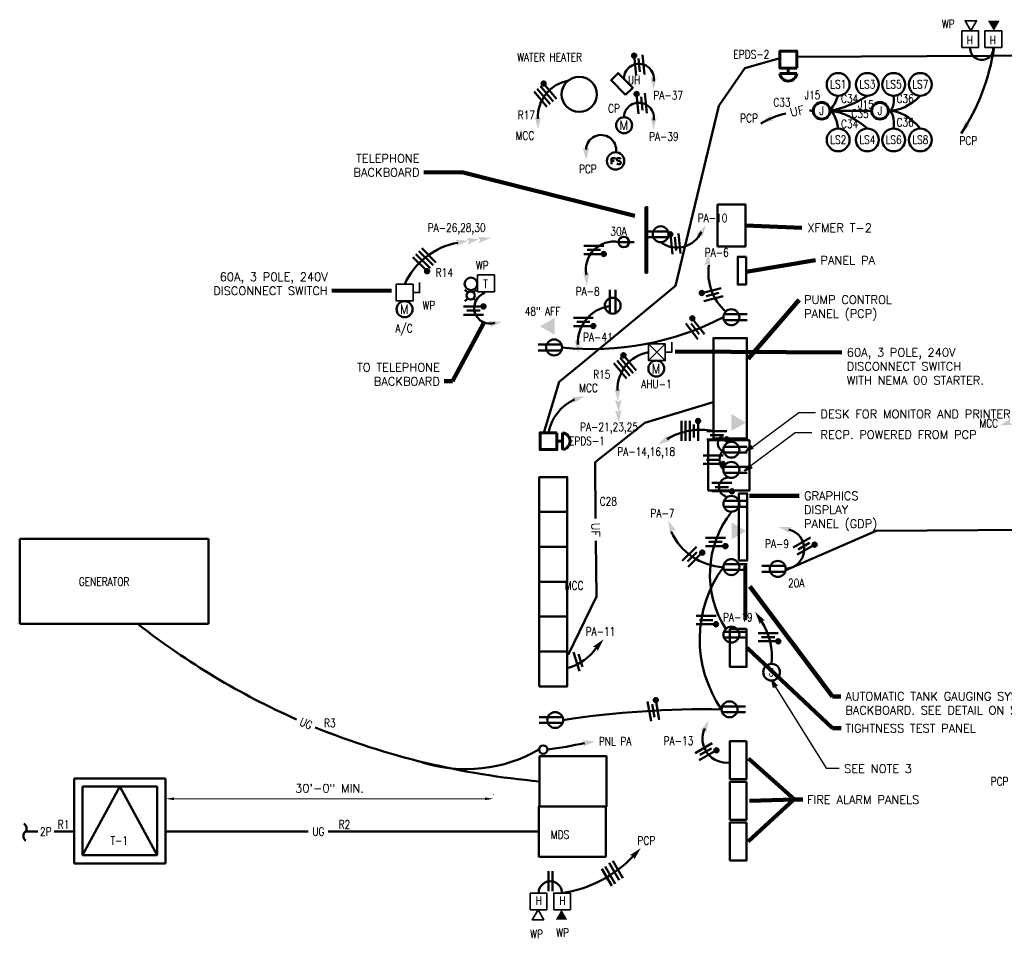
# Model space of a CAD drawing. Extents: x 209 to 1384, y 1929 to 2595.
# Tile 1 of 2: x 209 to 914, y 1937 to 2595. Entities that reach past the tile are written whole.
import ezdxf
from ezdxf.enums import TextEntityAlignment as Align

# ---------------------------------------------------------------- set-up
doc = ezdxf.new("R2010")
doc.units = 0
doc.header["$MEASUREMENT"] = 0
doc.layers.get('Defpoints').update_dxf_attribs({"lineweight": 18})
for name, color, linetype, lineweight in [('A-Door-Prht', 6, 'Continuous', 18), ('E-Anno-Dims', 33, 'Continuous', 25), ('E-Anno-Symb', 6, 'Continuous', 35), ('E-Anno-Text', 53, 'Continuous', 25), ('E-Emcs-Symb', 203, 'Continuous', 60), ('E-Powr-Circ', 83, 'Continuous', 50), ('E-Powr-Genr', 4, 'Continuous', 50), ('E-Powr-Jbox', 83, 'Continuous', 60), ('E-Powr-Motr', 4, 'Continuous', 50), ('E-Powr-Panl', 4, 'Continuous', 50), ('E-Powr-Swch', 163, 'Continuous', 50), ('E-Powr-Wall', 83, 'Continuous', 50), ('Level 14', 7, 'Continuous', 18), ('M-Fuel-Elec', 9, 'Continuous', 18), ('M-Fuel-Fttg', 8, 'Continuous', 18)]:
    doc.layers.add(name, color=color, linetype=linetype, lineweight=lineweight)
doc.layers.get('0').off()
doc.styles.add('NOTES', font='romans.shx')
doc.styles.add('Text', font='ARIAL.TTF', dxfattribs={"height": 0.125})
doc.dimstyles.new('EARCH', dxfattribs={"dimtxt": 0.125, "dimasz": 0.125, "dimexe": 0.0625, "dimexo": 0.0625, "dimgap": 0.0625, "dimtad": 1, "dimdec": 4, "dimzin": 3, "dimdsep": 46, "dimlunit": 4, "dimtxsty": 'NOTES', "dimcen": 0.09, "dimclrd": 256, "dimclre": 256, "dimadec": 0, "dimazin": 0, "dimtfac": 0.75, "dimtdec": 4, "dimtmove": 1, "dimatfit": 3, "dimfxl": 0, "dimfrac": 1, "dimtolj": 1, "dimtzin": 3, "dimlwd": 18, "dimlwe": 18, "dimarcsym": 0})

# ---------------------------------------------------------------- blocks, each defined once
blk = doc.blocks.new('ELP021')
for p, q in [((0.25, 0.25), (0, 0)), ((0, 0.25), (0.25, 0))]:
    blk.add_line(p, q)
at = {"flags": 128}
blk.add_lwpolyline([(0.25, 0.125), (0.347375, 0.125), (0.347375, 0.277875)], dxfattribs=at)
blk.add_3dface([(0, 0.25), (0.25, 0.25), (0.25, 0), (0, 0)])
blk = doc.blocks.new('ELP029')
blk.add_circle((0, 0), 0.119)
at = {"lineweight": 25, "style": 'NOTES', "width": 0.9}
blk.add_text('M', height=0.142, rotation=360, dxfattribs=at).set_placement((-0.004, 0), align=Align.MIDDLE_CENTER)
blk = doc.blocks.new('ELS001')
at = {"extrusion": (0, 0, -1)}
blk.add_solid([(0, 0), (-0.125, 0.2165), (0.125, 0.2165)], dxfattribs=at)
blk = doc.blocks.new('ELC019')
blk.add_solid([(-0.0275, -0.046625), (0.160375, -0.00125), (0, 0), (-0.027, 0.047125)])
blk = doc.blocks.new('ELC030')
blk.add_hatch(color=256).paths.add_polyline_path([(0.157, 0.149, 1), (0.094, 0.149, 1)], flags=16)
for p, q in [((-0.062, 0.149), (-0.063, -0.149)), ((0, 0.149), (0, -0.149)), ((0.063, 0.149), (0.062, -0.149)), ((0.125, 0.149), (0.125, -0.149))]:
    blk.add_line(p, q)
blk.add_circle((0.125, 0.149), 0.0312)
blk = doc.blocks.new('ELP002')
for p, q in [((-0.044, 0.341), (-0.044, 0)), ((0.044, 0), (0.044, 0.341))]:
    blk.add_line(p, q)
blk.add_circle((0, 0.237), 0.119)
blk = doc.blocks.new('ELC024')
blk.add_hatch(color=256).paths.add_polyline_path([(0.094, 0.149, 1), (0.031, 0.149, 1)], flags=16)
blk.add_hatch(color=256).paths.add_polyline_path([(0.094, 0.149, 1), (0.031, 0.149, 1)], flags=16)
blk.add_hatch(color=256).paths.add_polyline_path([(0.094, 0.149, 1), (0.031, 0.149, 1)], flags=16)
for p, q in [((-0.062, 0.149), (-0.062, -0.149)), ((0.062, 0.149), (0.062, -0.149)), ((0.062, 0.149), (0.062, -0.149)), ((0, 0.099), (0, -0.099))]:
    blk.add_line(p, q)
blk.add_circle((0.062, 0.149), 0.0312)
blk.add_circle((0.062, 0.149), 0.0312)
blk.add_circle((0.062, 0.149), 0.0312)
blk = doc.blocks.new('ELS013')
at = {"flags": 128}
blk.add_lwpolyline([(0.25, -0.008), (0.4, -0.095), (0.4, 0.078), (0.25, -0.008)], dxfattribs=at)
blk.add_3dface([(0, 0.125), (0.25, 0.125), (0.25, -0.125), (0, -0.125)])
blk = doc.blocks.new('ELC031')
for p, q in [((-0.062, 0.149), (-0.062, -0.149)), ((0, 0.149), (0, -0.149))]:
    blk.add_line(p, q)
blk = doc.blocks.new('HOMRUN')
blk.add_solid([(-0.0275, -0.046625), (0.160375, -0.00125), (0, 0), (-0.027, 0.047125)])
blk = doc.blocks.new('EPDS')
for p, q in [((-0.126, 0.336), (0.126, 0.336)), ((0, 0.336), (0, 0.252))]:
    blk.add_line(p, q)
blk.add_arc((0, 0.321125), 0.126875, 6.7329167, 173.2670722)
blk.add_3dface([(-0.126, 0.252), (0.126, 0.252), (0.126, 0), (-0.126, 0)])
blk = doc.blocks.new('DISCSW')
at = {"flags": 128}
blk.add_lwpolyline([(0.25, 0.125), (0.347125, 0.125), (0.347125, 0.27775)], dxfattribs=at)
blk.add_3dface([(0, 0.25), (0.25, 0.25), (0.25, 0), (0, 0)])
blk = doc.blocks.new('1PN')
for p, q in [((0, 0.149), (0, -0.149)), ((0.062, 0.099), (0.062, -0.099))]:
    blk.add_line(p, q)
blk = doc.blocks.new('3PNG')
blk.add_hatch(color=256).paths.add_polyline_path([(0.156, 0.149, 1), (0.094, 0.149, 1)], flags=16)
for p, q in [((-0.125, 0.149), (-0.125, -0.149)), ((-0.062, 0.149), (-0.062, -0.149)), ((0, 0.149), (0, -0.149)), ((0.125, 0.149), (0.125, -0.149)), ((0.062, 0.099), (0.062, -0.099))]:
    blk.add_line(p, q)
blk.add_circle((0.125, 0.149), 0.0312)
blk = doc.blocks.new('UP')
blk.add_circle((0, 0), 0.0625)
blk = doc.blocks.new('LINBRK')
blk.add_open_spline([(0.002, 0.126), (0.007, 0.12), (0.013, 0.113), (0.019, 0.107), (0.024, 0.101), (0.026, 0.095), (0.028, 0.088), (0.031, 0.078), (0.032, 0.069), (0.031, 0.06), (0.031, 0.05), (0.029, 0.041), (0.026, 0.031), (0.022, 0.022), (0.017, 0.015), (0.011, 0.008), (0.005, 0.002), (-0.003, -0.001), (-0.008, -0.006), (-0.013, -0.012), (-0.017, -0.017), (-0.022, -0.024), (-0.026, -0.031), (-0.029, -0.038), (-0.031, -0.046), (-0.033, -0.053), (-0.032, -0.061), (-0.031, -0.068), (-0.03, -0.078), (-0.028, -0.087), (-0.024, -0.095), (-0.022, -0.102), (-0.019, -0.107), (-0.014, -0.112), (-0.009, -0.116), (-0.004, -0.12), (0.001, -0.124)], degree=3, knots=[0, 0, 0, 0, 0.089269, 0.089269, 0.089269, 0.161818, 0.161818, 0.161818, 0.259527, 0.259527, 0.259527, 0.358521, 0.358521, 0.358521, 0.452813, 0.452813, 0.452813, 0.535276, 0.535276, 0.535276, 0.611361, 0.611361, 0.611361, 0.69267, 0.69267, 0.69267, 0.771416, 0.771416, 0.771416, 0.867223, 0.867223, 0.867223, 0.933937, 0.933937, 0.933937, 1, 1, 1, 1])
blk = doc.blocks.new('1PNG')
blk.add_hatch(color=256).paths.add_polyline_path([(0.09375, 0.14875, 1), (0.03125, 0.14875, 1)], flags=16)
for p, q in [((-0.0625, 0.14875), (-0.0625, -0.149125)), ((0.0625, 0.14875), (0.0625, -0.149125)), ((0, 0.099), (0, -0.099))]:
    blk.add_line(p, q)
blk.add_circle((0.0625, 0.14875), 0.03125)
blk = doc.blocks.new('SQUIG')
at = {"flags": 128}
blk.add_lwpolyline([(-1, 0), (0.12, 0, -0.989967), (0.13, -0.35, -0.272038), (-0.87, 0.21)], format="xyb", dxfattribs=at)
blk = doc.blocks.new('*D51')
at = {"layer": 'Defpoints'}
for p in [(313.37, 2036.41), (430.68, 2036.58), (548.1, 2036.58), (548.1, 2036.41)]:
    blk.add_point(p, dxfattribs=at)
at = {"layer": 'E-Anno-Dims', "lineweight": 18}
for p, q in [((313.37, 2039.41), (313.37, 2039.58)), ((548.1, 2039.41), (548.1, 2039.58)), ((319.37, 2036.58), (542.1, 2036.58))]:
    blk.add_line(p, q, dxfattribs=at)
blk.add_solid([(319.37, 2035.58), (313.37, 2036.58), (319.37, 2037.58)], dxfattribs=at)
at = {"layer": 'E-Anno-Dims', "lineweight": 18, "extrusion": (0, 0, -1)}
blk.add_solid([(-542.1, 2037.58), (-548.1, 2036.58), (-542.1, 2035.58)], dxfattribs=at)
at = {"layer": 'E-Anno-Dims', "linetype": 'Continuous', "lineweight": 18, "insert": (430.68, 2044.15), "char_height": 6, "attachment_point": 5, "style": 'Text'}
blk.add_mtext('\\Fromans.shx;30\'-0" MIN.', dxfattribs=at)
blk = doc.blocks.new('ELS050')
blk.add_3dface([(0.5665, -0.125), (0, -0.125), (0, 0.125), (0.5665, 0.125)])
at = {"lineweight": 25, "style": 'NOTES', "width": 0.9}
blk.add_attdef('TAG00', text='', height=0.1727, dxfattribs=at).set_placement((0, 0), align=Align.MIDDLE_CENTER)
blk = doc.blocks.new('JBOX')
blk.add_circle((0, 0), 0.125)
at = {"lineweight": 25, "style": 'NOTES', "width": 0.9}
blk.add_text('J', height=0.125, dxfattribs=at).set_placement((-0.001, 0), align=Align.MIDDLE_CENTER)
blk = doc.blocks.new('SARROW')
at = {"layer": 'E-Powr-Circ', "color": 6, "linetype": 'Continuous', "lineweight": 25, "flags": 128}
blk.add_lwpolyline([(0, 0), (-5.33, -1.43), (-5.31, 1.44), (0, 0), (-5.26, -1.31), (-5.21, 1.28), (-0.29, 0), (-5.13, -1.18), (-5.08, 1.1), (-0.6, 0.03), (-5, -1.03), (-4.94, 0.91), (-1.06, 0.02), (-4.86, -0.87), (-4.81, 0.66), (-1.61, 0.04), (-4.7, -0.74), (-4.7, 0.47), (-2.29, 0), (-4.54, -0.57), (-4.58, 0.28), (-2.89, -0.02), (-4.43, -0.41), (-4.48, 0.09), (-3.41, -0.04), (-4.32, -0.26), (-4.34, -0.05), (-3.96, -0.09)], dxfattribs=at)
blk = doc.blocks.new('DC')
at = {"layer": 'Level 14', "color": 5, "linetype": 'Continuous', "lineweight": 50}
blk.add_line((0, 0), (0, 11.2), dxfattribs=at)
blk.add_circle((0, 7.43), 3.76, dxfattribs=at)
blk = doc.blocks.new('*U55')
at = {"layer": 'E-Anno-Text', "insert": (3.48, -0.05), "char_height": 6, "attachment_point": 4, "line_spacing_factor": 0.610087, "style": 'NOTES'}
blk.add_mtext('RECP. POWERED FROM PCP', dxfattribs=at)
blk = doc.blocks.new('SARROW_1')
at = {"layer": 'E-Powr-Circ', "color": 6, "linetype": 'Continuous', "lineweight": 25, "flags": 128}
blk.add_lwpolyline([(0, 0), (-5.33, -1.43), (-5.31, 1.44), (0, 0), (-5.26, -1.31), (-5.21, 1.28), (-0.29, 0), (-5.13, -1.18), (-5.08, 1.1), (-0.6, 0.03), (-5, -1.03), (-4.94, 0.91), (-1.06, 0.02), (-4.86, -0.87), (-4.81, 0.66), (-1.61, 0.04), (-4.7, -0.74), (-4.7, 0.47), (-2.29, 0), (-4.54, -0.57), (-4.58, 0.28), (-2.89, -0.02), (-4.43, -0.41), (-4.48, 0.09), (-3.41, -0.04), (-4.32, -0.26), (-4.34, -0.05), (-3.96, -0.09)], dxfattribs=at)
blk = doc.blocks.new('*U57')
at = {"layer": 'E-Anno-Text', "insert": (3.5, -0.05), "char_height": 6, "attachment_point": 4, "line_spacing_factor": 0.610087, "style": 'NOTES'}
blk.add_mtext('DESK FOR MONITOR AND PRINTER', dxfattribs=at)

msp = doc.modelspace()

# ---------------------------------------------------------------- linework, layer by layer
at = {"layer": 'A-Door-Prht'}
msp.add_arc((631.58324, 2498.02138), 0.125, 270, 0, dxfattribs=at)
at = {"layer": 'E-Anno-Symb', "extrusion": (0, 0, -1)}
msp.add_solid([(-906.57585, 2586.79611), (-910.73985, 2593.99611), (-902.41785, 2593.99611)], dxfattribs=at)
at = {"layer": 'E-Anno-Symb'}
msp.add_solid([(596.85061, 1957.07343), (592.68661, 1949.87343), (601.00861, 1949.87343)], dxfattribs=at)
for points in [[(900.17385, 2574.79611), (900.17385, 2586.79611), (912.17985, 2586.79611), (912.17985, 2574.79611)], [(536.65582, 2411.96544), (548.75182, 2411.96544), (548.75182, 2399.86944), (536.65582, 2399.86944)], [(603.25261, 1969.07343), (603.25261, 1957.07343), (591.24661, 1957.07343), (591.24661, 1969.07343)]]:
    msp.add_3dface(points, dxfattribs=at)
at = {"layer": 'E-Powr-Circ'}
for p, q in [((789.27114, 2529.56487), (819.00957, 2529.56487)), ((621.30741, 2237.50283), (620.94567, 2277.75564)), ((822.18607, 2228.65144), (1011.50598, 2229.89657)), ((757.50695, 2200.45766), (822.18607, 2228.65144)), ((621.81154, 2181.40421), (621.45239, 2221.36934)), ((601.56224, 2139.63711), (621.81154, 2181.40421)), ((221.81776, 2013.06989), (212.79641, 2013.06989)), ((247.84386, 2013.06989), (233.38111, 2013.06989)), ((415.32379, 2013.06989), (313.63875, 2013.06989)), ((580.58122, 2013.06989), (429.80804, 2013.06989))]:
    msp.add_line(p, q, dxfattribs=at)
at = {"layer": 'E-Powr-Circ', "flags": 128}
for points in [[(1265.29977, 2555.41833), (1258.53209, 2565.3708), (1231.46137, 2570.54608), (765.2877, 2568.15749)], [(752.54854, 2566.96319), (728.26452, 2560.19551), (709.55387, 2533.1248), (678.50217, 2404.14079), (612.01967, 2349.20316), (595.11893, 2335.23727), (583.84268, 2298.10167)], [(620.94567, 2277.75564), (656.52481, 2306.06944), (705.43764, 2320.74329)]]:
    msp.add_lwpolyline(points, dxfattribs=at)
at = {"layer": 'E-Powr-Circ', "lineweight": 25, "flags": 128}
for points in [[(730.64689, 2286.33564), (766.87388, 2313.40636), (778.87388, 2313.40636)], [(728.0099, 2271.95011), (764.23689, 2299.02083), (776.23689, 2299.02083)], [(749.97406, 2117.11147), (786.41691, 2058.58134), (795.86421, 2058.58134)]]:
    msp.add_lwpolyline(points, dxfattribs=at)
at = {"layer": 'E-Powr-Circ'}
for centre, radius in [((609.53754, 2541.29087), 12.59205), ((795.05774, 2548.41681), 8.17435), ((815.94775, 2548.41681), 8.17435), ((834.79418, 2548.41681), 8.17435), ((853.86766, 2548.41681), 8.17435), ((795.05774, 2508.66751), 8.17435), ((815.94775, 2508.66751), 8.17435), ((834.79418, 2508.66751), 8.17435), ((853.86766, 2508.66751), 8.17435)]:
    msp.add_circle(centre, radius, dxfattribs=at)
at = {"layer": 'E-Powr-Circ', "extrusion": (0, 0, -1)}
for centre, radius, start, end in [((-754.0833, 2597.83045), 154.34019, 188.58311434, 213.25238458), ((-679.46045, 2450.88875), 19.38771, 204.65199431, 306.60689431)]:
    msp.add_arc(centre, radius, start, end, dxfattribs=at)
at = {"layer": 'E-Powr-Circ'}
for centre, radius, start, end in [((897.92522, 2574.2435), 8.27012, 176.16863629, 3.83136371), ((652.27492, 2552.41869), 10.76473, 350.94041653, 178.55197796), ((606.54484, 2524.96579), 26.64858, 100.20861389, 182.34590833), ((652.27492, 2524.55178), 10.76473, 350.94041653, 178.55197796), ((773.81721, 2461.4133), 68.23695, 103.69121589, 120.04358351), ((773.81721, 2461.4133), 68.23695, 87.13360795, 89.46446789), ((625.21975, 2501.45967), 10.76473, 350.94041653, 178.55197796), ((532.15422, 2383.58035), 52.34424, 100.64035278, 155.49153889), ((634.25281, 2415.85316), 19.97485, 79.95698377, 191.02240742), ((739.54967, 2413.54901), 37.50719, 171.8033, 228.05712222), ((545.55357, 2388.30188), 11.26911, 108.42098056, 288.42098056), ((635.21477, 2363.26977), 26.64858, 100.20861389, 182.34590833), ((618.79296, 2564.3275), 205.49463, 263.99846616, 297.224121), ((663.69973, 2330.26869), 26.64858, 100.20861389, 182.34590833), ((619.63673, 2292.90813), 32.65129, 114.54521496, 169.51875385), ((696.84248, 2253.91768), 47.11853, 78.83804444, 121.09750278), ((714.92392, 2291.26687), 6.19116, 110.05279313, 249.94720687), ((721.39564, 2279.45961), 11.23956, 139.87783726, 220.12216274), ((716.50942, 2259.87834), 6.9085, 72.9570405, 252.9570405), ((776.30828, 2197.31373), 73.14203, 142.17510145, 212.29436153), ((756.50911, 2215.57671), 14.3077, 273.91584722, 76.82451667), ((714.71391, 2245.54802), 42.97294, 204.01722778, 267.44875278), ((783.98991, 2150.72209), 88.09656, 143.90852091, 214.62297091), ((627.25375, 2588.51457), 541.81993, 232.01958333, 246.02605), ((699.27621, 2138.07024), 48.34529, 354.16182538, 32.62317013), ((590.87837, 2166.34426), 37.65112, 286.8937146, 325.42523127), ((700.46934, 1418.79846), 681.95861, 89.07366552, 98.63506726), ((629.51402, 2603.5705), 556.61048, 247.93413801, 265.00969912), ((715.12929, 2079.61709), 17.24277, 154.49529167, 278.62523056), ((539.9854, 2422.81626), 354.05021, 277.5981003, 281.96930863), ((528.27575, 2162.5946), 104.78366, 252.66259458, 300.02674736), ((584.80135, 2055.47629), 87.29498, 278.19832778, 316.71410278), ((588.84536, 1969.08418), 8.40426, 359.92671111, 180.07328889)]:
    msp.add_arc(centre, radius, start, end, dxfattribs=at)
for centre, major_axis, start_param, end_param in [((775.09993, 2586.02809), (0, 65.56132), 3.674708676, 3.939280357), ((778.16037, 2872.58297), (0, 344.01144), 3.217604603, 3.402818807), ((831.39336, 2665.62694), (0, 136.06445), 3.13567936, 3.540443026), ((831.4996, 2537.66143), (0, 8.16492), 3.012096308, 5.034016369)]:
    msp.add_ellipse(centre, major_axis=major_axis, ratio=0.425312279, start_param=start_param, end_param=end_param, dxfattribs=at)
at = {"layer": 'E-Powr-Circ', "extrusion": (0, 0, -1)}
for centre, major_axis, start_param, end_param in [((788.07231, 2508.59501), (0, 21.23713), 0.158817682, 1.171986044), ((785.06974, 2234.54708), (0, 295.25251), 0.039877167, 0.297360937), ((831.4835, 2519.88012), (0, 9.7602), 6.158765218, 8.170532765), ((831.44918, 2368.22413), (0, 161.3446), 6.276273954, 6.683033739)]:
    msp.add_ellipse(centre, major_axis=major_axis, ratio=0.356936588, start_param=start_param, end_param=end_param, dxfattribs=at)
at = {"layer": 'E-Powr-Circ'}
msp.add_3dface([(642.8064, 2540.97209), (632.32271, 2551.45578), (637.42335, 2556.55642), (647.90704, 2546.07273)], dxfattribs=at)
at = {"layer": 'E-Powr-Genr'}
for p, q in [((208.71411, 2162.01139), (208.71411, 2222.89077)), ((208.71411, 2222.89077), (344.08749, 2222.89077)), ((344.08749, 2222.89077), (344.08749, 2162.01139)), ((344.08749, 2162.01139), (208.71411, 2162.01139))]:
    msp.add_line(p, q, dxfattribs=at)
at = {"layer": 'E-Powr-Panl'}
for p, q in [((580.96737, 2242.12671), (600.96737, 2242.12671)), ((580.96737, 2217.12671), (600.96737, 2217.12671)), ((580.96737, 2192.12671), (600.96737, 2192.12671)), ((580.96737, 2167.12671), (600.96737, 2167.12671)), ((580.96737, 2142.12671), (600.96737, 2142.12671)), ((247.80111, 1990.25664), (247.80111, 2051.13602)), ((247.80111, 2051.13602), (313.06374, 2051.13602)), ((313.06374, 2051.13602), (313.06374, 1990.25664)), ((253.64549, 1996.10102), (280.43249, 2045.29152)), ((253.64549, 1996.10102), (253.64549, 2045.29152)), ((253.64549, 2045.29152), (307.21936, 2045.29152)), ((280.43249, 2045.29152), (307.21936, 1996.10102)), ((307.21936, 2045.29152), (307.21936, 1996.10102)), ((313.06374, 1990.25664), (247.80111, 1990.25664)), ((307.21936, 1996.10102), (253.64549, 1996.10102))]:
    msp.add_line(p, q, dxfattribs=at)
for points in [[(708.6992, 2432.33786), (728.6992, 2432.33786), (728.6992, 2462.33786), (708.6992, 2462.33786)], [(657.01746, 2460.53674), (658.28934, 2460.53674), (658.28934, 2413.45699), (657.01746, 2413.45699)], [(729.06071, 2425.01163), (723.06071, 2425.01163), (723.06071, 2405.01163), (729.06071, 2405.01163)], [(705.7182, 2294.65457), (729.7182, 2294.65457), (729.7182, 2366.65457), (705.7182, 2366.65457)], [(701.96226, 2257.45536), (731.46437, 2257.45536), (731.46437, 2293.42684), (701.96226, 2293.42684)], [(580.96737, 2117.12671), (600.96737, 2117.12671), (600.96737, 2267.12671), (580.96737, 2267.12671)], [(723.91345, 2207.36654), (729.91345, 2207.36654), (729.91345, 2255.36654), (723.91345, 2255.36654)], [(727.83995, 2203.40691), (729.11182, 2203.40691), (729.11182, 2165.24454), (727.83995, 2165.24454)], [(581.09609, 2031.06989), (629.09609, 2031.06989), (629.09609, 2067.06989), (581.09609, 2067.06989)], [(580.58122, 1995.06989), (628.58122, 1995.06989), (628.58122, 2031.06989), (580.58122, 2031.06989)]]:
    msp.add_3dface(points, dxfattribs=at)
at = {"layer": 'E-Powr-Swch', "flags": 128}
for points in [[(632.78512, 2495.70904), (632.78512, 2491.20904)], [(632.78512, 2495.70904), (635.57084, 2495.70904)], [(632.78512, 2493.56618), (634.49941, 2493.56618)], [(639.42798, 2495.06618), (638.99941, 2495.49475), (638.35655, 2495.70904), (637.49941, 2495.70904), (636.85655, 2495.49475), (636.42798, 2495.06618), (636.42798, 2494.63761), (636.64226, 2494.20904), (636.85655, 2493.99475), (637.28512, 2493.78047), (638.57084, 2493.35189), (638.99941, 2493.13761), (639.21369, 2492.92332), (639.42798, 2492.49475), (639.42798, 2491.85189), (638.99941, 2491.42332), (638.35655, 2491.20904), (637.49941, 2491.20904), (636.85655, 2491.42332), (636.42798, 2491.85189)]]:
    msp.add_lwpolyline(points, dxfattribs=at)
at = {"layer": 'E-Powr-Swch'}
msp.add_circle((635.56655, 2493.58022), 6.21574, dxfattribs=at)
at = {"layer": 'E-Powr-Wall'}
for p, q in [((527.61707, 2401.31982), (529.68107, 2399.25582)), ((533.80307, 2399.25582), (535.86707, 2401.31982)), ((527.61707, 2393.06982), (529.68107, 2395.13382)), ((533.80307, 2395.13382), (535.86707, 2393.06982))]:
    msp.add_line(p, q, dxfattribs=at)
for centre, radius in [((531.95032, 2405.52694), 4.5), ((531.74245, 2397.1967), 2.916)]:
    msp.add_circle(centre, radius, dxfattribs=at)
at = {"layer": 'M-Fuel-Elec'}
msp.add_circle((635.56655, 2493.58022), 6.21574, dxfattribs=at)
at = {"layer": 'M-Fuel-Fttg', "flags": 128}
msp.add_lwpolyline([(639.42798, 2495.06618), (638.99941, 2495.49475), (638.35655, 2495.70904), (637.49941, 2495.70904), (636.85655, 2495.49475), (636.42798, 2495.06618), (636.42798, 2494.63761), (636.64226, 2494.20904), (636.85655, 2493.99475), (637.28512, 2493.78047), (638.57084, 2493.35189), (638.99941, 2493.13761), (639.21369, 2492.92332), (639.42798, 2492.49475), (639.42798, 2491.85189), (638.99941, 2491.42332), (638.35655, 2491.20904), (637.49941, 2491.20904), (636.85655, 2491.42332), (636.42798, 2491.85189)], dxfattribs=at)
at = {"layer": 'M-Fuel-Fttg'}
msp.add_circle((635.56655, 2493.58022), 6.21574, dxfattribs=at)

# ---------------------------------------------------------------- block references
at = {"layer": 'E-Anno-Symb', "xscale": 48, "yscale": 48}
for name, p, rotation in [('ELS013', (889.67359, 2574.79611), 89.99999999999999), ('ELS001', (581.48224, 2375.09932), 270), ('ELS001', (728.99303, 2306.19816), 89.99999999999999), ('ELS001', (729.1897, 2228.47054), 90), ('ELS013', (580.44411, 1969.07343), 270)]:
    msp.add_blockref(name, p, dxfattribs=dict(at, rotation=rotation))
for name, p in [('DISCSW', (478.5262, 2393.29419)), ('ELP021', (659.21601, 2350.52084))]:
    msp.add_blockref(name, p, dxfattribs=at)
at = {"layer": 'E-Anno-Text'}
for name, p in [('*U57', (778.88088, 2312.31661)), ('*U55', (778.8946, 2297.55822))]:
    msp.add_blockref(name, p, dxfattribs=at)
at = {"layer": 'E-Emcs-Symb', "xscale": 48, "yscale": 48}
for p, rotation in [((759.33822, 2572.29103), 180), ((581.48224, 2292.79984), 270)]:
    msp.add_blockref('EPDS', p, dxfattribs=dict(at, rotation=rotation))
at = {"layer": 'E-Powr-Circ'}
for name, p, xscale, yscale, rotation in [('ELC024', (652.55567, 2562.2615), 48.00000103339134, -48.00000103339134, 185.7724363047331), ('ELC030', (584.07421, 2539.7285), 48.00000158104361, 48.00000158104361, 39.99999861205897), ('ELC024', (654.3113, 2534.74882), 48.00000103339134, -48.00000103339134, 185.7724363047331), ('ELC019', (579.91858, 2523.875), 47.99999933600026, 47.99999933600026, 272.3459078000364), ('ELC019', (746.53782, 2523.92799), 48.00000116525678, -48.00000116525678, 206.1432572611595), ('ELC019', (887.30089, 2519.73469), 48.00000116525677, -48.00000116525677, 237.6211981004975), ('HOMRUN', (696.41346, 2441.23562), 48.00000014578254, -48.00000014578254, 59.13946762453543), ('ELC019', (538.59982, 2437.14519), 47.99999857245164, 47.99999857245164, 10.64035169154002), ('ELC024', (678.5121, 2434.21371), 48.00000103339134, -48.00000103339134, 185.7724363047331), ('ELC019', (522.4892, 2435.02457), 47.99999857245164, 47.99999857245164, 10.64035169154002), ('ELC019', (530.54457, 2436.29694), 47.99999857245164, 47.99999857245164, 10.64035169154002), ('ELC030', (499.7592, 2423.87544), 48.00000119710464, 48.00000119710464, 225), ('ELC024', (620.00826, 2429.85629), 48, 48, 270), ('HOMRUN', (701.41217, 2419.70928), 48.0000000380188, 48.0000000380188, 81.80329849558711), ('ELC019', (614.64644, 2412.03412), 47.99999933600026, 47.99999933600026, 272.3459078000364), ('ELC024', (705.02882, 2397.85642), 47.99999732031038, 47.99999732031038, 104.4517558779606), ('ELC024', (533.76582, 2386.35219), 48, -48, 90), ('ELC019', (546.73632, 2376.92669), 47.99999857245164, 47.99999857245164, 10.64035169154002), ('ELC024', (612.48584, 2378.26437), 48, 48, 270), ('ELC024', (692.54207, 2373.34247), 47.99999998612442, 47.99999998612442, 37.66567608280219), ('ELC019', (608.52889, 2363.821), 47.99999933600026, 47.99999933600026, 272.3459078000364), ('ELC030', (641.2291, 2345.0314), 48.00000158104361, 48.00000158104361, 39.99999861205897), ('ELC019', (637.07348, 2329.1779), 47.99999933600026, 47.99999933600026, 272.3459078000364), ('ELC019', (606.07302, 2322.60884), 47.99999975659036, 47.99999975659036, 18.28584389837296), ('ELC019', (637.59285, 2321.12115), 47.99999933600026, 47.99999933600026, 272.3459078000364), ('ELC019', (637.59285, 2313.84415), 47.99999933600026, 47.99999933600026, 272.3459078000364), ('HOMRUN', (918.01703, 2306.24746), 48.0000024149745, 48.0000024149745, 197.0345311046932), ('ELC024', (708.04906, 2297.08271), 48, 48, 270), ('HOMRUN', (672.50607, 2294.26479), 47.99999951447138, 47.99999951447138, 211.0975013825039), ('ELC024', (705.40408, 2279.45961), 48, 48, 270), ('ELC024', (711.75742, 2259.87834), 48, 48, 270), ('ELC019', (676.23077, 2229.10977), 48.00000170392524, 48.00000170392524, 114.0172297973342), ('HOMRUN', (759.77032, 2229.50779), 47.99999888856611, 47.99999888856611, 166.824518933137), ('HOMRUN', (759.77032, 2229.50779), 47.99999888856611, 47.99999888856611, 166.824518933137), ('ELC024', (707.12154, 2220.60071), 48, 48, 270), ('1PNG', (770.47832, 2217.67391), 48.0000011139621, 48.0000011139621, 299.9999992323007), ('ELC024', (690.51799, 2210.03421), 48.00000119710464, 48.00000119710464, 315), ('ELC024', (700.4152, 2164.61291), 48, 48, 270), ('HOMRUN', (621.87979, 2144.97796), 48.00000038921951, 48.00000038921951, 49.74311751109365), ('ELC024', (744.97478, 2152.38783), 48, 48, 270), ('1PN', (607.51254, 2134.84408), 47.9999985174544, 47.9999985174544, 17.53325036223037), ('ELC024', (662.73532, 2099.71232), 48.00000123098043, 48.00000123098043, 10.00000117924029), ('ELC019', (699.05007, 2085.8102), 47.99999995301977, 47.99999995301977, 65.88564196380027), ('HOMRUN', (613.41104, 2076.46352), 47.99999934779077, 47.99999934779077, 10.4174799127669), ('ELC024', (700.17995, 2070.3387), 48.0000011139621, 48.0000011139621, 299.9999992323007), ('LINBRK', (212.51053, 2012.65127), 47.99999717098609, 47.99999717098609, 187.1826161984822), ('ELC019', (648.34699, 1995.62343), 48.00000144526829, 48.00000144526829, 46.71410466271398), ('ELC031', (637.16886, 1985.95055), 48.00000118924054, 48.00000118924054, 30.07863557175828), ('ELC031', (631.82074, 1981.78918), 48.00000118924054, 48.00000118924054, 30.07863557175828)]:
    msp.add_blockref(name, p, dxfattribs=dict(at, xscale=xscale, yscale=yscale, rotation=rotation))
at = {"layer": 'E-Powr-Circ', "zscale": 48}
for p, xscale, yscale, rotation in [((662.85936, 2552.34602), 48, 48, 270), ((662.85936, 2523.6829), 48, 48, 270), ((614.45845, 2501.73169), 48, 48, 270), ((739.99429, 2164.13374), 47.99999999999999, 47.99999999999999, 125)]:
    msp.add_blockref('HOMRUN', p, dxfattribs=dict(at, xscale=xscale, yscale=yscale, rotation=rotation))
at = {"layer": 'E-Powr-Circ', "rotation": 89.99999999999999}
msp.add_blockref('DC', (648.93302, 2435.52194), dxfattribs=at)
at = {"layer": 'E-Powr-Circ', "xscale": 48, "yscale": 48}
for name, p in [('3PNG', (688.74057, 2300.12879)), ('UP', (583.79917, 2071.87464)), ('ELC031', (590.50799, 1977.61593))]:
    msp.add_blockref(name, p, dxfattribs=at)
at = {"layer": 'E-Powr-Circ', "color": 6, "linetype": 'Continuous', "lineweight": 25}
for name, p, rotation in [('SARROW_1', (728.81478, 2285.42259), 216.7690248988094), ('SARROW_1', (728.06517, 2271.4266), 216.7690248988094), ('SARROW', (747.53714, 2121.74165), 117.564322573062)]:
    msp.add_blockref(name, p, dxfattribs=dict(at, rotation=rotation))
at = {"layer": 'E-Powr-Circ', "xscale": 48, "yscale": 48, "zscale": 48}
msp.add_blockref('JBOX', (747.37075, 2127.25143), dxfattribs=at)
at = {"layer": 'E-Powr-Jbox', "xscale": 48, "yscale": 48, "zscale": 48}
for p in [(783.25034, 2529.56487), (825.03037, 2529.56487)]:
    msp.add_blockref('JBOX', p, dxfattribs=at)
at = {"layer": 'E-Powr-Motr', "xscale": 48, "yscale": 48}
for p in [(641.68784, 2519.19381), (484.43882, 2387.35044), (664.77585, 2344.8114)]:
    msp.add_blockref('ELP029', p, dxfattribs=at)
at = {"layer": 'E-Powr-Panl', "xscale": 48, "yscale": 48, "rotation": 90}
for p in [(723.44445, 2131.10922), (723.44445, 2050.68107), (723.44445, 2021.5342), (723.44445, 1992.45857)]:
    msp.add_blockref('ELS050', p, dxfattribs=at)
at = {"layer": 'E-Powr-Wall', "xscale": 48, "yscale": 48}
for p, rotation in [((656.51992, 2441.05165), 270), ((633.51701, 2401.26328), 180), ((729.91345, 2381.60362), 90), ((580.19506, 2359.95232), 270), ((729.91345, 2286.70945), 90), ((729.91345, 2272.22346), 90), ((729.91345, 2247.90812), 90), ((729.91345, 2202.62452), 90), ((740.4157, 2201.28079), 270), ((729.91345, 2154.18909), 90), ((728.60687, 2100.67479), 90), ((580.96737, 2093.01999), 270)]:
    msp.add_blockref('ELP002', p, dxfattribs=dict(at, rotation=rotation))

# ---------------------------------------------------------------- texts
at = {"layer": 'E-Anno-Symb', "style": 'NOTES', "width": 0.787275}
for p in [(891.66834, 2580.31011), (908.1686, 2580.31011)]:
    msp.add_text('H', height=6, rotation=180, dxfattribs=at).set_placement(p, align=Align.MIDDLE_LEFT)
msp.add_text('T', height=6, dxfattribs=at).set_placement((542.40265, 2405.39819), align=Align.MIDDLE_CENTER)
for p in [(578.44936, 1963.55943), (595.25786, 1963.55943)]:
    msp.add_text('H', height=6, dxfattribs=at).set_placement(p, align=Align.MIDDLE_LEFT)
at = {"layer": 'E-Anno-Text', "style": 'NOTES', "width": 0.787275}
for s, p in [('WP', (869.33963, 2594.81566)), ('WATER HEATER', (565.11936, 2570.94499)), ('EPDS-2', (719.98981, 2572.96319)), ('UH', (644.4029, 2554.64385)), ('LS1', (789.30667, 2551.56583)), ('LS3', (810.19668, 2551.56583)), ('LS5', (829.0431, 2551.56583)), ('LS7', (848.11659, 2551.56583)), ('PA-37', (662.68104, 2543.66786)), ('J15', (770.97387, 2543.85543)), ('C34', (797.08413, 2541.25216)), ('C36', (836.87695, 2541.25216)), ('CP', (630.24392, 2534.24124)), ('C33', (748.55177, 2538.64889)), ('J15', (809.27911, 2536.97536)), ('R17', (565.50632, 2529.44883)), ('PCP', (724.82011, 2527.26433)), ('C35', (804.52204, 2530.4208)), ('C34', (797.08413, 2523.16884)), ('C36', (836.87695, 2524.33091)), ('MCC', (564.00544, 2514.76119)), ('PA-39', (659.49624, 2514.0095)), ('LS2', (789.30667, 2511.81653)), ('LS4', (810.19668, 2511.81653)), ('LS6', (829.0431, 2511.81653)), ('LS8', (848.11659, 2511.81653)), ('PCP', (881.8696, 2511.11884)), ('PCP', (609.34374, 2490.84848)), ('PA-10', (694.46085, 2455.7064)), ('PA-26,28,30', (500.95482, 2448.74469)), ('30A', (631.88056, 2446.15377)), ('PA-6', (699.43338, 2431.01393)), ('WP', (535.57232, 2421.70344)), ('R14', (506.77232, 2416.64869)), ('PA-8', (607.00684, 2403.17597)), ('WP', (497.24332, 2393.19157)), ('48" AFF', (570.4935, 2388.81248)), ('A/C', (477.87107, 2376.59469)), ('PA-41', (612.32154, 2370.32716)), ('R15', (619.57198, 2343.63328)), ('AHU-1', (653.9231, 2336.7014)), ('MCC', (609.50089, 2334.00547)), ('MCC', (896.2479, 2308.65209)), ('PA-21,23,25', (610.17335, 2306.02778)), ('EPDS-1', (602.19452, 2296.00509)), ('PA-14,16,18', (636.76757, 2288.30266)), ('C28', (624.19666, 2252.68596)), ('PA-7', (660.57882, 2244.17972)), ('PA-9', (742.64795, 2222.28479)), ('20A', (759.12957, 2194.13079)), ('MCC', (599.24741, 2192.41233)), ('PA-19', (712.49295, 2169.68063)), ('PA-11', (614.11116, 2159.44921)), ('R3', (426.71592, 2093.91189)), ('PNL PA', (623.63554, 2080.83739)), ('PA-13', (669.98395, 2081.09832)), ('PCP', (904.29742, 2051.99419)), ('R1', (236.02512, 2021.14552)), ('R2', (437.19979, 2021.14552)), ('MDS', (589.21629, 2013.86377)), ('PCP', (651.24211, 2009.6498)), ('WP', (574.41224, 1942.60705)), ('WP', (593.05874, 1943.6438))]:
    msp.add_text(s, height=6, dxfattribs=at).set_placement(p, align=Align.TOP_LEFT)
at = {"layer": 'E-Anno-Text', "style": 'NOTES'}
msp.add_text('UF', height=6, rotation=11.17385937, dxfattribs=at).set_placement((760.5938, 2528.35672), align=Align.MIDDLE_LEFT)
at = {"layer": 'E-Anno-Text', "style": 'NOTES', "width": 0.787275}
msp.add_text('UG', height=5.988, rotation=336.34265556, dxfattribs=at).set_placement((409.83981, 2092.22828), align=Align.MIDDLE_LEFT)
for s, p in [('2P', (223.21547, 2013.06989)), ('UG', (418.31779, 2013.06989))]:
    msp.add_text(s, height=6, dxfattribs=at).set_placement(p, align=Align.MIDDLE_LEFT)
at = {"layer": 'E-Anno-Text', "char_height": 6, "style": 'NOTES'}
for s, insert, attachment_point in [('TELEPHONE\\PBACKBOARD', (495.18755, 2482.3752), 9), ('60A, 3 P0LE, 240V\\PDISCONNECT SWITCH', (429.39477, 2397.56707), 9), ('PUMP CONTROL\\PPANEL (PCP)', (770.58257, 2397.17822), 1), ('60A, 3 POLE, 240V\\PDISCONNECT SWITCH\\PWITH NEMA 00 STARTER.', (801.22272, 2359.413), 1), ('TO TELEPHONE\\PBACKBOARD', (509.73949, 2332.65402), 9), ('GRAPHICS\\PDISPLAY\\PPANEL (GDP)', (770.58257, 2256.65116), 1), ('AUTOMATIC TANK GAUGING SYSTEM\\PBACKBOARD. SEE DETAIL ON SHEET EP501', (800.17406, 2113.01041), 1)]:
    msp.add_mtext(s, dxfattribs=dict(at, insert=insert, attachment_point=attachment_point))
at = {"layer": 'E-Anno-Text', "char_height": 6, "attachment_point": 4, "style": 'NOTES'}
for s, insert, line_spacing_factor in [('XFMER T-2', (772.94346, 2445.67859), 0.607649), ('PANEL PA', (782.37892, 2422.44888), 0.612535), ('TIGHTNESS TEST PANEL', (800.17406, 2087.1009), 0.600394), ('SEE NOTE 3', (799.35287, 2058.11983), 0.600394), ('FIRE ALARM PANELS', (772.73464, 2035.97009), 0.602803)]:
    msp.add_mtext(s, dxfattribs=dict(at, insert=insert, line_spacing_factor=line_spacing_factor))
at = {"layer": 'E-Powr-Circ', "style": 'NOTES'}
msp.add_text('UF', height=6, rotation=270.51487509, dxfattribs=at).set_placement((621.33437, 2234.50295), align=Align.MIDDLE_LEFT)
at = {"layer": 'E-Powr-Genr', "style": 'NOTES', "width": 0.787275}
msp.add_text('GENERATOR', height=6, dxfattribs=at).set_placement((251.07336, 2195.15064), align=Align.TOP_LEFT)
at = {"layer": 'E-Powr-Panl', "style": 'NOTES', "width": 0.787275}
msp.add_text('T-1', height=6, dxfattribs=at).set_placement((273.77936, 2009.62927), align=Align.TOP_LEFT)

# ---------------------------------------------------------------- dimensions: what is measured, and where the dimension line sits
at = {"layer": 'E-Anno-Dims', "lineweight": 18}
dim = msp.add_linear_dim(base=(548.0958, 2036.57819), p1=(313.37068, 2036.40814), p2=(548.0958, 2036.40814), text='\\Fromans.shx;30\'-0" MIN.', dimstyle='EARCH', override={"dimscale": 48, "dimcen": 1.69542e-08}, dxfattribs=at)
dim.commit()
dim.dimension.update_dxf_attribs({"geometry": '*D51', "text_midpoint": (430.67587, 2036.57819), "dimtype": 128})

# ---------------------------------------------------------------- leaders
at = {"layer": 'E-Anno-Text'}
for points in [[(649.44096, 2454.30124), (526.51013, 2485.3752), (498.18755, 2485.4781)], [(728.6992, 2447.33786), (769.12318, 2445.69003)], [(729.06071, 2414.1679), (778.88088, 2422.44888)], [(475.13195, 2400.56707), (432.39477, 2400.66996)], [(730.53764, 2351.76431), (767.08453, 2394.07532)], [(678.30993, 2356.98155), (797.75191, 2356.33733)], [(731.41382, 2253.65116), (767.1736, 2253.54827)], [(730.86857, 2065.51407), (763.73464, 2035.97009), (769.73464, 2035.97009)], [(731.41382, 2035.1757), (763.73464, 2035.97009), (769.73464, 2035.97009)]]:
    msp.add_leader(points, dimstyle='EARCH', override={"dimscale": 48, "dimtad": 0, "dimclrd": 0, "dimlwd": 65534}, dxfattribs=at)
at = {"layer": 'E-Anno-Text', "annotation_type": 0, "has_hookline": 1}
for points, override, hookline_direction, text_width in [([(541.03098, 2377.24594), (518.73949, 2335.75692), (512.73949, 2335.75692)], {"dimscale": 48, "dimtad": 0, "dimclrd": 0, "dimldrblk": 'SQUIG', "dimlwd": 65534}, 1, 70.45427), ([(731.75655, 2188.77203), (790.87827, 2109.90751), (796.87827, 2109.90751)], {"dimscale": 48, "dimtad": 0, "dimclrd": 0, "dimlwd": 65534}, 0, 183.36128), ([(729.75655, 2144.68892), (791.08499, 2087.1009), (797.08499, 2087.1009)], {"dimscale": 48, "dimtad": 0, "dimclrd": 0, "dimlwd": 65534}, 0, 106.6372), ([(730.66095, 2005.90882), (763.27776, 2036.02269), (769.27776, 2036.02269)], {"dimscale": 48, "dimtad": 0, "dimclrd": 0, "dimlwd": 65534}, 0, 90.64024)]:
    msp.add_leader(points, dimstyle='EARCH', override=override, dxfattribs=dict(at, hookline_direction=hookline_direction, text_width=text_width))

doc.saveas('drawing.dxf')
